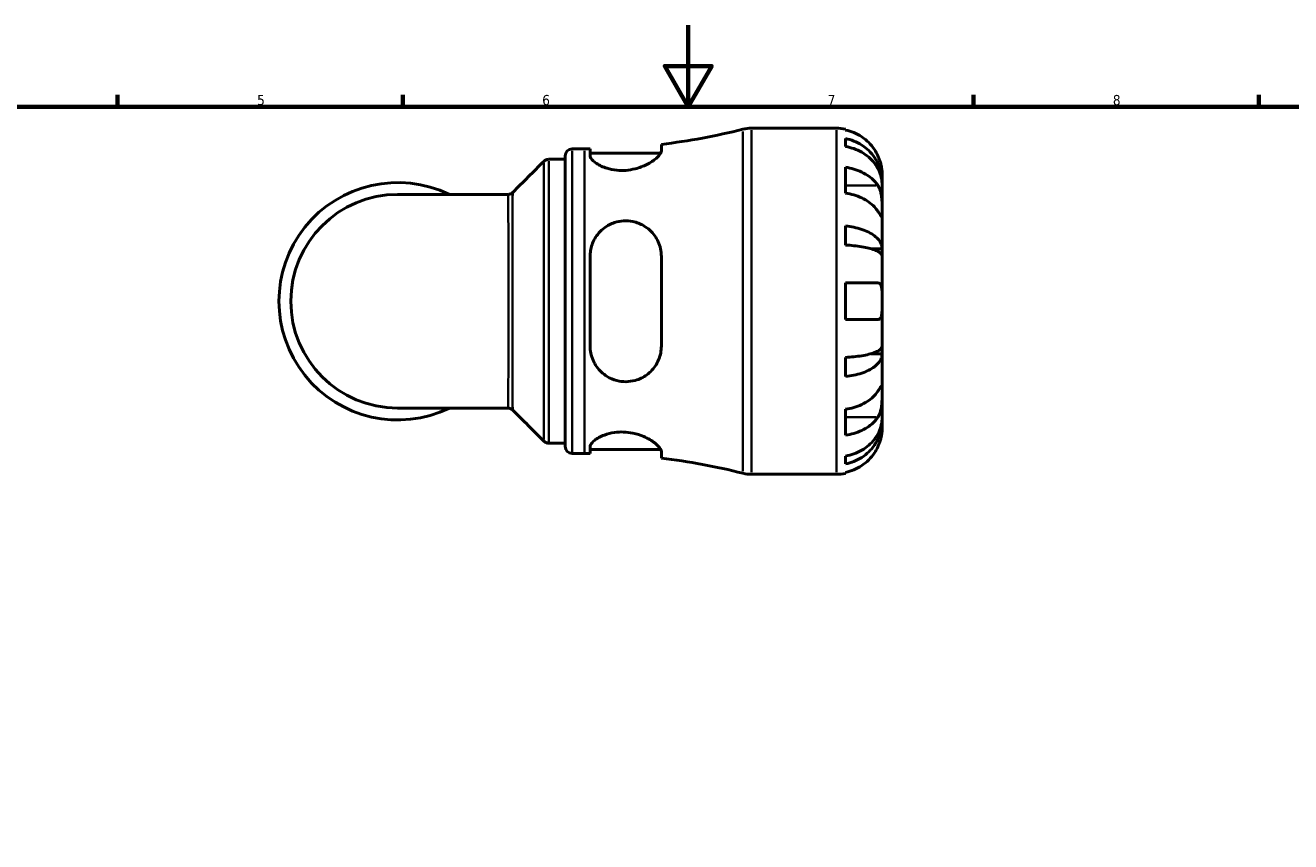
# Model space of a CAD drawing. Header units: millimetres. Extents: x 0 to 902, y 0 to 787.
# Tile 4 of 6: x 258 to 568, y 394 to 594. Entities that reach past the tile are written whole.
import ezdxf

# ---------------------------------------------------------------- set-up
doc = ezdxf.new("R2010")
doc.units = ezdxf.units.MM
for name, color, linetype, lineweight in [('Border (ISO)', 7, 'Continuous', 70), ('Visible (ISO)', 7, 'Continuous', 50), ('Visible Narrow (ISO)', 7, 'Continuous', 35)]:
    doc.layers.add(name, color=color, linetype=linetype, lineweight=lineweight)
doc.styles.add('Note Text (ISO)', font='tahoma.ttf')

# ---------------------------------------------------------------- blocks, each defined once
blk = doc.blocks.new('Borders Default Border')
at = {"layer": 'Border (ISO)'}
for p, q in [((280.3333282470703, 574.0000152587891), (280.3333282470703, 576.8999862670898)), ((350.4166793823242, 574.0000152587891), (350.4166793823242, 576.8999862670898)), ((490.5833435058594, 574.0000152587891), (490.5833435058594, 576.8999862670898)), ((560.6666564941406, 574.0000152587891), (560.6666564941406, 576.8999862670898))]:
    blk.add_line(p, q, dxfattribs=at)
at = {"layer": 'Border (ISO)', "flags": 128}
for points in [[(420.4999923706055, 594.0000152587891), (420.4999923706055, 574.0000152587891), (414.7264862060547, 584.0000152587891), (426.2734985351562, 584.0000152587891), (420.4999923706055, 574.0000152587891)], [(20, 20), (20, 574.0000152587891), (820.9999847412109, 574.0000152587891), (820.9999847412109, 20), (20, 20)]]:
    blk.add_lwpolyline(points, dxfattribs=at)
at = {"layer": 'Border (ISO)', "color": 232, "true_color": 0xca0064, "char_height": 2.5, "attachment_point": 7, "style": 'Note Text (ISO)'}
for s, insert in [('5', (314.6429940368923, 574.3473257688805)), ('6', (384.6603272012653, 574.3473257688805)), ('7', (454.7676605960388, 574.4)), ('8', (524.8089938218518, 574.3432739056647))]:
    blk.add_mtext(s, dxfattribs=dict(at, insert=insert))

msp = doc.modelspace()

# ---------------------------------------------------------------- linework, layer by layer
at = {"layer": 'Visible (ISO)'}
for p, q in [((436.0325572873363, 568.7379836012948), (456.8915392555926, 568.7379836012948)), ((459.1415392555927, 568.510687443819), (459.1415392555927, 568.2704887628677)), ((459.1415392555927, 566.1945334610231), (459.1415392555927, 564.2500045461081)), ((391.9815392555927, 563.6379836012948), (395.0215392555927, 563.6379836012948)), ((396.4065392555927, 563.6440180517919), (396.4065392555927, 561.9900662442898)), ((396.4065392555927, 562.6379836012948), (413.7646917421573, 562.6379836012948)), ((413.9065392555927, 563.1601446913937), (413.9065392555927, 564.7638966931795)), ((386.2468188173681, 561.0879836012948), (390.2815392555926, 561.0879836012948)), ((390.2815392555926, 490.5379836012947), (390.2815392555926, 561.9379836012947)), ((459.1415392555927, 559.1414335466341), (459.1415392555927, 552.7774725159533)), ((468.1415392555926, 555.4771165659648), (468.1415392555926, 557.4879836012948)), ((468.1415392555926, 555.4771165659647), (468.106810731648, 555.4771165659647)), ((468.1415392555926, 554.7117497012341), (468.1415392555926, 555.4771165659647)), ((468.1415392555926, 548.3350705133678), (468.1415392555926, 554.7117497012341)), ((376.2241821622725, 552.4723086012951), (349.1415392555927, 552.4723086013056)), ((468.1415392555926, 539.1145958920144), (468.1415392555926, 548.3350705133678)), ((459.1415392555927, 544.7330573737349), (459.1415392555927, 540.0385492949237)), ((468.1415392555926, 539.1145958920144), (465.4126659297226, 539.1145958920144)), ((468.1415392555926, 537.2668368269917), (468.1415392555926, 539.1145958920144)), ((396.4065392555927, 537.2379836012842), (396.4065392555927, 515.2379836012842)), ((413.9065392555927, 515.2379836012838), (413.9065392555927, 537.2379836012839)), ((468.1415392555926, 526.2379836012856), (468.1415392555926, 537.2668368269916)), ((459.1415392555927, 530.7379836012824), (459.1415392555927, 521.7379836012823)), ((468.1415392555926, 515.2091303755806), (468.1415392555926, 526.2379836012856)), ((468.1415392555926, 513.3613713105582), (465.4126659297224, 513.3613713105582)), ((468.1415392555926, 513.3613713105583), (468.1415392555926, 515.2091303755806)), ((468.1415392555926, 504.1408966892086), (468.1415392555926, 513.3613713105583)), ((459.1415392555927, 512.4374179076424), (459.1415392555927, 507.7429098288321)), ((468.1415392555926, 497.7642175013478), (468.1415392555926, 504.1408966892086)), ((349.1415392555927, 500.0036586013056), (376.2241821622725, 500.0036586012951)), ((459.1415392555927, 499.6984946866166), (459.1415392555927, 493.3345336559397)), ((468.1415392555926, 496.9988506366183), (468.1415392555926, 497.7642175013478)), ((468.1415392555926, 496.9988506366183), (468.106810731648, 496.9988506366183)), ((468.1415392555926, 494.9879836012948), (468.1415392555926, 496.9988506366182)), ((386.2468188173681, 491.3879836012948), (390.2815392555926, 491.3879836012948)), ((391.9815392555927, 488.8379836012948), (395.0215392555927, 488.8379836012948)), ((396.4065392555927, 490.4859009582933), (396.4065392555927, 488.8319491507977)), ((396.4065392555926, 489.8379836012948), (413.7646917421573, 489.8379836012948)), ((413.9065392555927, 487.7120705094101), (413.9065392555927, 489.3158225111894)), ((459.1415392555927, 488.2259626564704), (459.1415392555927, 486.2814337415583)), ((436.0325572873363, 483.7379836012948), (456.8915392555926, 483.7379836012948)), ((459.1415392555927, 484.2054784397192), (459.1415392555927, 483.9652797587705))]:
    msp.add_line(p, q, dxfattribs=at)
for centre, radius, start, end in [((436.0325572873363, 560.2379836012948), 8.500000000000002, 90.0000000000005, 104.1774584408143), ((456.8915392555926, 557.4879836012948), 11.25000000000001, 78.46304096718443, 90), ((395.0215392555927, 722.5804934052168), 158.942509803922, 276.8238070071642, 284.1774584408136), ((391.9815392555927, 561.9379836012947), 1.7, 90, 180), ((395.0215392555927, 722.5804934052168), 158.942509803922, 270, 270.4992727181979), ((349.1415392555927, 526.2379836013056), 29.14925, 64.15806723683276, 295.8419327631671), ((349.1415392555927, 526.2379836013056), 26.23432499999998, 90, 270), ((391.9815392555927, 490.5379836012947), 1.7, 180, 270), ((395.0215392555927, 329.8954737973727), 158.942509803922, 89.50072728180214, 90), ((395.0215392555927, 329.8954737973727), 158.942509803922, 75.82254155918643, 83.17619299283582), ((436.0325572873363, 492.2379836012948), 8.500000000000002, 255.8225415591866, 270), ((456.8915392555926, 494.9879836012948), 11.25000000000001, 270, 281.5369590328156)]:
    msp.add_arc(centre, radius, start, end, dxfattribs=at)
for points, knots in [([(467.0745635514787, 561.9879836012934), (466.8414283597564, 562.4883396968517), (466.5586454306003, 562.996521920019), (465.8161564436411, 564.1127591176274), (465.3271164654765, 564.7014749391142), (464.3441599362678, 565.6879855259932), (463.7601667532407, 566.1771103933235), (462.5020452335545, 567.0208968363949), (461.8279060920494, 567.3755423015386), (460.5641078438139, 567.9006289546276), (459.861236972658, 568.122741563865), (459.1415392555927, 568.2704887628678)], [5.50227189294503, 5.50227189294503, 5.50227189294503, 5.50227189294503, 5.661726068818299, 5.661726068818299, 5.871113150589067, 5.871113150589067, 6.079513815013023, 6.079513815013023, 6.287914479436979, 6.287914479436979, 6.490075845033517, 6.490075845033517, 6.490075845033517, 6.490075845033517]), ([(459.1415392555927, 566.1945334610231), (459.8628065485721, 566.0515434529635), (460.5673036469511, 565.8363958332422), (461.8324408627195, 565.3281874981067), (462.5066240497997, 564.9853690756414), (463.7650339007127, 564.1696238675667), (464.3492665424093, 563.6967057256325), (465.3316854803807, 562.7436708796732), (465.8201145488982, 562.1755136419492), (466.6622632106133, 560.9522356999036), (467.0159972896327, 560.2971243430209), (467.5488486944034, 559.0487709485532), (467.7765866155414, 558.3403037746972), (468.0729216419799, 556.892795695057), (468.1415392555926, 556.1537587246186), (468.1415392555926, 555.4771165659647)], [0.213433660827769, 0.213433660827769, 0.213433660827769, 0.213433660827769, 0.4160099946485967, 0.4160099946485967, 0.6243484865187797, 0.6243484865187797, 0.8326869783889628, 0.8326869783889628, 1.041571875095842, 1.041571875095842, 1.250456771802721, 1.250456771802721, 1.460127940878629, 1.460127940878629, 1.669799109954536, 1.669799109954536, 1.669799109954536, 1.669799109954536]), ([(413.9065392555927, 563.1601446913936), (413.9065392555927, 562.9931396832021), (413.8527104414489, 562.8071003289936), (413.5449321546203, 562.2131963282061), (413.1531680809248, 561.7656957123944), (412.0126431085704, 560.8039885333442), (411.2361189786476, 560.2866495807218), (409.4853340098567, 559.4073993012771), (408.5384772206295, 559.035514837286), (406.7575200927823, 558.5755975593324), (405.9758485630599, 558.4410215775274), (404.4370373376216, 558.3230971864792), (403.7015074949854, 558.3310520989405), (402.1173879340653, 558.4838889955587), (401.3025598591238, 558.6547591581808), (399.5491176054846, 559.195836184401), (398.6901349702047, 559.6096502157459), (397.3201937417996, 560.4980377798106), (396.8279781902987, 560.9738141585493), (396.4662692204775, 561.6124070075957), (396.4065392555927, 561.8083952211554), (396.4065392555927, 561.9900662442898)], [-3.069000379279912, -3.069000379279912, -3.069000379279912, -3.069000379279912, -2.892520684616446, -2.892520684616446, -2.549752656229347, -2.549752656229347, -2.178849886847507, -2.178849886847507, -1.846258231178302, -1.846258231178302, -1.605212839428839, -1.605212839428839, -1.38155407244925, -1.38155407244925, -1.11062366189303, -1.11062366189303, -0.7400859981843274, -0.7400859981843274, -0.3511267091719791, -0.3511267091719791, -0.1649335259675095, -0.1649335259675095, -0.1649335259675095, -0.1649335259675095]), ([(468.1415392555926, 554.7117497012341), (468.1415392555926, 555.3139456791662), (468.0729216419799, 555.9716716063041), (467.7765866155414, 557.2599205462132), (467.5488486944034, 557.890440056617), (467.0159972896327, 559.001445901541), (466.6622632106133, 559.5844799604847), (465.8201145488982, 560.6731692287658), (465.3316854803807, 561.1788161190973), (464.3492665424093, 562.0269952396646), (463.7650339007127, 562.4478815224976), (462.5066240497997, 563.173876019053), (461.8324408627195, 563.478976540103), (460.5673036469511, 563.9312702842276), (459.8628065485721, 564.1227467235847), (459.1415392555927, 564.2500045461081)], [5.016116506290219, 5.016116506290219, 5.016116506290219, 5.016116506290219, 5.225787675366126, 5.225787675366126, 5.435458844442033, 5.435458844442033, 5.644343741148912, 5.644343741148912, 5.853228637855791, 5.853228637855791, 6.061567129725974, 6.061567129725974, 6.269905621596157, 6.269905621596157, 6.472481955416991, 6.472481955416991, 6.472481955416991, 6.472481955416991]), ([(385.0434093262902, 560.5887843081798), (385.0833480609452, 560.6288049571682), (385.1292806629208, 560.6709355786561), (385.2369645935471, 560.75730081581), (385.2987774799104, 560.8015690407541), (385.4415879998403, 560.8875134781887), (385.5226980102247, 560.9291708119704), (385.7043336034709, 561.002078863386), (385.8049394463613, 561.0331905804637), (386.0193167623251, 561.0762364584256), (386.1329740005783, 561.0879836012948), (386.2468188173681, 561.0879836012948)], [3.139897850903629, 3.139897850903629, 3.139897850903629, 3.139897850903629, 3.140240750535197, 3.140240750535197, 3.140583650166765, 3.140583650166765, 3.140926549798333, 3.140926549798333, 3.141269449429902, 3.141269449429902, 3.141612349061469, 3.141612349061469, 3.141612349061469, 3.141612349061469]), ([(468.1415392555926, 557.4879836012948), (468.1415392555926, 557.4879836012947), (468.142013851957, 557.5415765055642), (468.1379249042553, 557.7641239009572), (468.1326934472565, 557.9432320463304), (468.0905314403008, 558.4870146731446), (468.0437715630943, 558.8860496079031), (467.8902095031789, 559.6534635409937), (467.8109543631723, 559.9786814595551), (467.6331287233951, 560.5776627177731), (467.5442516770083, 560.8428367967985), (467.3386881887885, 561.3897433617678), (467.2216424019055, 561.6694555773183), (467.0878225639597, 561.9594582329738), (467.0812057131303, 561.9737281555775), (467.0745635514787, 561.9879836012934)], [-3.126212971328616, -3.126212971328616, -3.126212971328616, -3.126212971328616, -3.005921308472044, -3.005921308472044, -2.87295674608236, -2.87295674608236, -2.697893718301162, -2.697893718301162, -2.583387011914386, -2.583387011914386, -2.495475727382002, -2.495475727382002, -2.403102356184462, -2.403102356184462, -2.398316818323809, -2.398316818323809, -2.398316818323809, -2.398316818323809]), ([(459.1415392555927, 559.1414335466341), (459.861236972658, 559.0369605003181), (460.5641078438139, 558.8799031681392), (461.8279060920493, 558.5086108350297), (462.5020452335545, 558.2578386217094), (463.7601667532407, 557.6611915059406), (464.3441599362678, 557.3153279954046), (465.3271164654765, 556.6177596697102), (465.8161564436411, 556.2014747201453), (466.5586454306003, 555.4121758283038), (466.8414283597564, 555.0528367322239), (467.0745635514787, 554.6990315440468)], [0.2134384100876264, 0.2134384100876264, 0.2134384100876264, 0.2134384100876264, 0.4155997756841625, 0.4155997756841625, 0.6240004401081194, 0.6240004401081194, 0.8324011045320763, 0.8324011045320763, 1.041788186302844, 1.041788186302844, 1.201242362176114, 1.201242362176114, 1.201242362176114, 1.201242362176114]), ([(467.0745635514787, 554.6990315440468), (467.1333498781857, 554.60981761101), (467.1900808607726, 554.5161574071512), (467.3663937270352, 554.1988842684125), (467.4761774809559, 553.9591322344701), (467.6756896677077, 553.4251225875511), (467.762595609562, 553.1313636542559), (467.9360757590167, 552.38398295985), (468.005048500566, 551.9241638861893), (468.1058414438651, 550.8920719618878), (468.1259511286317, 550.3312020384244), (468.1436925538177, 549.2558710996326), (468.1415392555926, 548.7559521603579), (468.1415392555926, 548.3350705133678)], [-0.72474412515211, -0.72474412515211, -0.72474412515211, -0.72474412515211, -0.682926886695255, -0.682926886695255, -0.589467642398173, -0.589467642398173, -0.4901438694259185, -0.4901438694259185, -0.3493351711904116, -0.3493351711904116, -0.1785649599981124, -0.1785649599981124, 0, 0, 0, 0]), ([(376.2241821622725, 552.4723086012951), (376.3350179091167, 552.4723086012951), (376.4461689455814, 552.4834536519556), (376.6571242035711, 552.524918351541), (376.7568043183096, 552.5550794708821), (376.9378248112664, 552.626503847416), (377.0192214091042, 552.6676292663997), (377.1631398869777, 552.7531213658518), (377.2257655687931, 552.7974579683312), (377.3351248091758, 552.8843944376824), (377.3819221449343, 552.9270211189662), (377.4226477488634, 552.9676393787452)], [-1.543046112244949, -1.543046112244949, -1.543046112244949, -1.543046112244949, -1.541345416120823, -1.541345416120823, -1.539644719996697, -1.539644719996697, -1.537944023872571, -1.537944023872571, -1.536243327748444, -1.536243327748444, -1.534542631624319, -1.534542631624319, -1.534542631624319, -1.534542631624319]), ([(467.0745635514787, 548.335070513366), (466.8414283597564, 548.6888757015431), (466.5586454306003, 549.048214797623), (465.816156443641, 549.8375136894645), (465.3271164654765, 550.2537986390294), (464.3441599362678, 550.9513669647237), (463.7601667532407, 551.2972304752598), (462.5020452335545, 551.8938775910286), (461.8279060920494, 552.1446498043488), (460.5641078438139, 552.5159421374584), (459.861236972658, 552.6729994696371), (459.1415392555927, 552.7774725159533)], [5.502271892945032, 5.502271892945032, 5.502271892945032, 5.502271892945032, 5.661726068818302, 5.661726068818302, 5.871113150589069, 5.871113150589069, 6.079513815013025, 6.079513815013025, 6.287914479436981, 6.287914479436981, 6.49007584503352, 6.49007584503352, 6.49007584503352, 6.49007584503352]), ([(468.1415392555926, 548.3350705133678), (468.1415392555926, 548.0939356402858), (468.1417913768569, 547.8810135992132), (468.1396705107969, 547.507332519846), (468.1370732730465, 547.3525772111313), (468.115711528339, 547.0874379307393), (468.0916140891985, 547.0127487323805), (467.9916184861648, 547.0215189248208), (467.918896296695, 547.0972779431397), (467.7401214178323, 547.3360233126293), (467.6519963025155, 547.464153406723), (467.4488379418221, 547.7669887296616), (467.3358301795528, 547.9384748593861), (467.1667504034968, 548.1951288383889), (467.1213027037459, 548.2641393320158), (467.0745635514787, 548.335070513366)], [0, 0, 0, 0, 0.1023048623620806, 0.1023048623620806, 0.2116531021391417, 0.2116531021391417, 0.3586874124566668, 0.3586874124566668, 0.4986153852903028, 0.4986153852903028, 0.5961389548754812, 0.5961389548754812, 0.6903429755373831, 0.6903429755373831, 0.7235502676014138, 0.7235502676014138, 0.7235502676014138, 0.7235502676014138]), ([(396.4065392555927, 537.2379836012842), (396.4065392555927, 537.7046622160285), (396.4438590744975, 538.1688375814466), (396.6836250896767, 539.6607171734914), (397.0330705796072, 540.6499753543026), (398.1308501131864, 542.588312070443), (398.9318599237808, 543.5072777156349), (400.6572103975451, 544.8007535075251), (401.5045479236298, 545.2482150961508), (403.1402389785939, 545.7857399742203), (403.884500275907, 545.9282866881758), (405.4076076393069, 546.0178740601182), (406.1654949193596, 545.9619900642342), (407.8639618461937, 545.6163791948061), (408.7648075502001, 545.2646382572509), (410.6490341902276, 544.1618344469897), (411.562397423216, 543.3209257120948), (412.9483376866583, 541.3863141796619), (413.4399366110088, 540.300347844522), (413.8357599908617, 538.5158590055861), (413.9065392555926, 537.8808485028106), (413.9065392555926, 537.2379836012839)], [-3.036358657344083, -3.036358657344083, -3.036358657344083, -3.036358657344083, -2.889414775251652, -2.889414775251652, -2.557264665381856, -2.557264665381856, -2.174100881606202, -2.174100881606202, -1.879967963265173, -1.879967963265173, -1.651306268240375, -1.651306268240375, -1.420659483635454, -1.420659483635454, -1.118879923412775, -1.118879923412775, -0.7200228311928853, -0.7200228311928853, -0.3372351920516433, -0.3372351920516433, -0.1349692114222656, -0.1349692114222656, -0.1349692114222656, -0.1349692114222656]), ([(459.1415392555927, 544.733057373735), (459.8628065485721, 544.658096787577), (460.5673036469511, 544.5453085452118), (461.8324408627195, 544.278887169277), (462.5066240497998, 544.0991692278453), (463.7650339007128, 543.6715257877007), (464.3492665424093, 543.4236048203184), (465.3316854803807, 542.9239891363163), (465.8201145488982, 542.6261403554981), (466.6622632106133, 541.9848533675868), (467.0159972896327, 541.6414200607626), (467.5488486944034, 540.9869876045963), (467.7765866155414, 540.615583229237), (468.0729216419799, 539.8567466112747), (468.1415392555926, 539.4693164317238), (468.1415392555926, 539.1145958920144)], [0.2134336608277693, 0.2134336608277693, 0.2134336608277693, 0.2134336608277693, 0.4160099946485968, 0.4160099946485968, 0.6243484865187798, 0.6243484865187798, 0.8326869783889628, 0.8326869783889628, 1.041571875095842, 1.041571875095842, 1.250456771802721, 1.250456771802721, 1.460127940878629, 1.460127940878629, 1.669799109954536, 1.669799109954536, 1.669799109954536, 1.669799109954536]), ([(468.1415392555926, 537.2668368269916), (468.1415392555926, 537.4418283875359), (468.0729216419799, 537.6329563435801), (467.7765866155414, 538.0073073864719), (467.5488486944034, 538.1905294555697), (467.0159972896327, 538.5133755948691), (466.6622632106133, 538.6827989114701), (465.8201145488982, 538.9991600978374), (465.3316854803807, 539.1460955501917), (464.3492665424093, 539.3925671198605), (463.7650339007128, 539.5148720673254), (462.5066240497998, 539.7258381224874), (461.8324408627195, 539.814496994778), (460.5673036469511, 539.94592860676), (459.8628065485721, 540.0015695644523), (459.1415392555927, 540.0385492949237)], [5.016116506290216, 5.016116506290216, 5.016116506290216, 5.016116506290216, 5.225787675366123, 5.225787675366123, 5.43545884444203, 5.43545884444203, 5.644343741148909, 5.644343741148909, 5.853228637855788, 5.853228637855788, 6.061567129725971, 6.061567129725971, 6.269905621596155, 6.269905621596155, 6.472481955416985, 6.472481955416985, 6.472481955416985, 6.472481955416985]), ([(459.1415392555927, 530.7379836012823), (459.8612369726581, 530.7379836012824), (460.5641078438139, 530.7379836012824), (461.8279060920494, 530.7379836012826), (462.5020452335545, 530.7379836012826), (463.7601667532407, 530.737983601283), (464.3441599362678, 530.7379836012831), (465.3271164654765, 530.7379836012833), (465.8161564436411, 530.7379836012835), (466.5586454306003, 530.7379836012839), (466.8414283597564, 530.737983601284), (467.0745635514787, 530.7379836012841)], [0.2134384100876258, 0.2134384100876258, 0.2134384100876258, 0.2134384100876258, 0.4155997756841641, 0.4155997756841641, 0.6240004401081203, 0.6240004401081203, 0.8324011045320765, 0.8324011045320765, 1.041788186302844, 1.041788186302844, 1.201242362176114, 1.201242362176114, 1.201242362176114, 1.201242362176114]), ([(467.0745635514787, 530.7379836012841), (467.1468153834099, 530.7379836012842), (467.2158812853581, 530.7299715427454), (467.3912740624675, 530.6859772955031), (467.4905838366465, 530.6349606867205), (467.6770620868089, 530.4746608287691), (467.7605413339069, 530.3601675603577), (467.9346978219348, 529.9967960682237), (468.0050865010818, 529.713696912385), (468.1060810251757, 528.9682404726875), (468.1260019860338, 528.492283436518), (468.1437051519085, 527.4211367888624), (468.1415392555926, 526.8322393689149), (468.1415392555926, 526.2379836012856)], [-0.7196886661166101, -0.7196886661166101, -0.7196886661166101, -0.7196886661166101, -0.6691334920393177, -0.6691334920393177, -0.584482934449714, -0.584482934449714, -0.4900849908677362, -0.4900849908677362, -0.3476598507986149, -0.3476598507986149, -0.1782767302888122, -0.1782767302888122, 0, 0, 0, 0]), ([(468.1415392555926, 526.2379836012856), (468.1415392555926, 525.8370113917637), (468.142013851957, 525.4379027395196), (468.1379249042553, 524.6238861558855), (468.1326934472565, 524.2169494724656), (468.0905314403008, 523.3517160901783), (468.0437715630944, 522.9280053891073), (467.8902095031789, 522.3727121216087), (467.8109543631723, 522.1949813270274), (467.6331287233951, 521.9555212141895), (467.5442516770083, 521.8776421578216), (467.3386881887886, 521.7687841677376), (467.2216424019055, 521.740810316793), (467.0878225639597, 521.7380513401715), (467.0812057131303, 521.7379836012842), (467.0745635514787, 521.7379836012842)], [-3.126212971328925, -3.126212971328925, -3.126212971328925, -3.126212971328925, -3.005921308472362, -3.005921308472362, -2.87295674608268, -2.87295674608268, -2.697893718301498, -2.697893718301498, -2.583387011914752, -2.583387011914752, -2.495475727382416, -2.495475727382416, -2.403102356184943, -2.403102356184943, -2.398316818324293, -2.398316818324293, -2.398316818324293, -2.398316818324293]), ([(467.0745635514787, 521.7379836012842), (466.8414283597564, 521.737983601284), (466.5586454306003, 521.7379836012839), (465.8161564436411, 521.7379836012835), (465.3271164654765, 521.7379836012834), (464.3441599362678, 521.7379836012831), (463.7601667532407, 521.737983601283), (462.5020452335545, 521.7379836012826), (461.8279060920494, 521.7379836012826), (460.5641078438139, 521.7379836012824), (459.861236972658, 521.7379836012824), (459.1415392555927, 521.7379836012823)], [5.502271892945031, 5.502271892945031, 5.502271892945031, 5.502271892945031, 5.6617260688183, 5.6617260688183, 5.871113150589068, 5.871113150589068, 6.079513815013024, 6.079513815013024, 6.28791447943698, 6.28791447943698, 6.490075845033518, 6.490075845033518, 6.490075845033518, 6.490075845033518]), ([(413.9065392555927, 515.2379836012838), (413.9065392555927, 514.6774212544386), (413.8527104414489, 514.1226220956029), (413.5449321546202, 512.5273297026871), (413.1531680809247, 511.5357671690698), (412.0126431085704, 509.6852729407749), (411.2361189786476, 508.8421553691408), (409.4853340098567, 507.5650639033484), (408.5384772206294, 507.0970945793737), (406.7575200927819, 506.6006850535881), (405.9758485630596, 506.4899354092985), (404.4370373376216, 506.4862217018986), (403.7015074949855, 506.5781784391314), (402.1173879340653, 506.9839853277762), (401.3025598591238, 507.3344021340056), (399.5491176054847, 508.4162723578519), (398.6901349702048, 509.2312316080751), (397.3201937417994, 511.160855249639), (396.8279781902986, 512.2895715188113), (396.4662692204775, 514.0613721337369), (396.4065392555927, 514.6475183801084), (396.4065392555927, 515.2379836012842)], [-3.069000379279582, -3.069000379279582, -3.069000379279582, -3.069000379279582, -2.892520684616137, -2.892520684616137, -2.549752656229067, -2.549752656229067, -2.178849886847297, -2.178849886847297, -1.846258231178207, -1.846258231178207, -1.605212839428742, -1.605212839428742, -1.38155407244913, -1.38155407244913, -1.110623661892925, -1.110623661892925, -0.7400859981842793, -0.7400859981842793, -0.3511267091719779, -0.3511267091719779, -0.1649335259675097, -0.1649335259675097, -0.1649335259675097, -0.1649335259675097]), ([(459.1415392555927, 512.4374179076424), (459.8628065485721, 512.4743976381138), (460.5673036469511, 512.5300385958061), (461.8324408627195, 512.6614702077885), (462.5066240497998, 512.7501290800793), (463.7650339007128, 512.9610951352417), (464.3492665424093, 513.0834000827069), (465.3316854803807, 513.3298716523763), (465.8201145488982, 513.4768071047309), (466.6622632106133, 513.7931682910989), (467.0159972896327, 513.9625916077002), (467.5488486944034, 514.2854377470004), (467.7765866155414, 514.4686598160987), (468.0729216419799, 514.8430108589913), (468.1415392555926, 515.0341388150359), (468.1415392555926, 515.2091303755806)], [0.213433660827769, 0.213433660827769, 0.213433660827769, 0.213433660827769, 0.4160099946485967, 0.4160099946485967, 0.6243484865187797, 0.6243484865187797, 0.8326869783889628, 0.8326869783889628, 1.041571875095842, 1.041571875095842, 1.250456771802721, 1.250456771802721, 1.460127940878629, 1.460127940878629, 1.669799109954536, 1.669799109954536, 1.669799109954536, 1.669799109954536]), ([(468.1415392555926, 513.3613713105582), (468.1415392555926, 513.0066507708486), (468.0729216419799, 512.6192205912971), (467.7765866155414, 511.8603839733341), (467.5488486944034, 511.4889795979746), (467.0159972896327, 510.8345471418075), (466.6622632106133, 510.4911138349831), (465.8201145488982, 509.8498268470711), (465.3316854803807, 509.5519780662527), (464.3492665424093, 509.0523623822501), (463.7650339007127, 508.8044414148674), (462.5066240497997, 508.3767979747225), (461.8324408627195, 508.1970800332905), (460.5673036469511, 507.9306586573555), (459.8628065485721, 507.8178704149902), (459.1415392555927, 507.7429098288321)], [5.016116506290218, 5.016116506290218, 5.016116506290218, 5.016116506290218, 5.225787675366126, 5.225787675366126, 5.435458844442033, 5.435458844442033, 5.644343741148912, 5.644343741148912, 5.853228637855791, 5.853228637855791, 6.061567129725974, 6.061567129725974, 6.269905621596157, 6.269905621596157, 6.472481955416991, 6.472481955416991, 6.472481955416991, 6.472481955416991]), ([(459.1415392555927, 499.6984946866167), (459.861236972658, 499.8029677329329), (460.5641078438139, 499.9600250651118), (461.8279060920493, 500.3313173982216), (462.5020452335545, 500.582089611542), (463.7601667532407, 501.1787367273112), (464.3441599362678, 501.5246002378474), (465.3271164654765, 502.2221685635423), (465.816156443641, 502.6384535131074), (466.5586454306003, 503.4277524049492), (466.8414283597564, 503.7870915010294), (467.0745635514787, 504.1408966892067)], [0.2134384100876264, 0.2134384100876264, 0.2134384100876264, 0.2134384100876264, 0.4155997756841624, 0.4155997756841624, 0.6240004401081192, 0.6240004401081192, 0.832401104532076, 0.832401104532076, 1.041788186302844, 1.041788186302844, 1.201242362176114, 1.201242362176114, 1.201242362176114, 1.201242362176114]), ([(467.0745635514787, 504.1408966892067), (467.1333498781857, 504.2301106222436), (467.1900808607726, 504.3162694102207), (467.3663937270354, 504.5838281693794), (467.4761774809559, 504.7502075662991), (467.6756896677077, 505.0464899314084), (467.7625956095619, 505.1717934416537), (467.9360757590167, 505.3983003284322), (468.005048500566, 505.4646732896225), (468.1058414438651, 505.4510691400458), (468.1259511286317, 505.3369091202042), (468.1436925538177, 504.8946867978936), (468.1415392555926, 504.5617783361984), (468.1415392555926, 504.1408966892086)], [-0.7247441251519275, -0.7247441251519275, -0.7247441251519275, -0.7247441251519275, -0.6829268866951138, -0.6829268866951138, -0.5894676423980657, -0.5894676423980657, -0.4901438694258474, -0.4901438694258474, -0.3493351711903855, -0.3493351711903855, -0.1785649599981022, -0.1785649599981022, 0, 0, 0, 0]), ([(468.1415392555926, 504.1408966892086), (468.1415392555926, 503.8997618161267), (468.1417913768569, 503.6320191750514), (468.1396705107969, 503.0337566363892), (468.1370732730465, 502.702413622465), (468.115711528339, 501.8907548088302), (468.0916140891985, 501.4046252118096), (467.9916184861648, 500.4537487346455), (467.918896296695, 499.9985647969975), (467.7401214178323, 499.264987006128), (467.6519963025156, 498.9792220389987), (467.4488379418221, 498.4537550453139), (467.3358301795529, 498.2153823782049), (467.1667504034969, 497.9216197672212), (467.1213027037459, 497.8478668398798), (467.0745635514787, 497.7769356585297)], [0, 0, 0, 0, 0.1023048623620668, 0.1023048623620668, 0.2116531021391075, 0.2116531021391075, 0.3586874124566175, 0.3586874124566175, 0.4986153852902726, 0.4986153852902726, 0.5961389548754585, 0.5961389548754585, 0.6903429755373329, 0.6903429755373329, 0.723550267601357, 0.723550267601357, 0.723550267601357, 0.723550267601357]), ([(377.4226477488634, 499.508327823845), (377.3819219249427, 499.5489463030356), (377.3351243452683, 499.5915731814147), (377.2257646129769, 499.6785099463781), (377.1631386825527, 499.7228466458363), (377.0192198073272, 499.8083387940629), (376.9378230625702, 499.8494641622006), (376.756802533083, 499.9208883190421), (376.6571225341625, 499.9510492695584), (376.4461678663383, 499.9925136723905), (376.3350173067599, 500.0036586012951), (376.2241821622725, 500.0036586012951)], [1.534545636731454, 1.534545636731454, 1.534545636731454, 1.534545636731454, 1.536246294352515, 1.536246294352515, 1.537946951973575, 1.537946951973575, 1.539647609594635, 1.539647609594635, 1.541348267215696, 1.541348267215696, 1.543048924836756, 1.543048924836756, 1.543048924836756, 1.543048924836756]), ([(467.0745635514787, 497.7769356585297), (466.8414283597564, 497.4231304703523), (466.5586454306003, 497.0637913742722), (465.8161564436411, 496.2744924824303), (465.3271164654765, 495.8582075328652), (464.3441599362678, 495.1606392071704), (463.7601667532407, 494.8147756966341), (462.5020452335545, 494.2181285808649), (461.8279060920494, 493.9673563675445), (460.5641078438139, 493.5960640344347), (459.861236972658, 493.4390067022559), (459.1415392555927, 493.3345336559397)], [5.502271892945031, 5.502271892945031, 5.502271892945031, 5.502271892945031, 5.6617260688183, 5.6617260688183, 5.871113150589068, 5.871113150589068, 6.079513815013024, 6.079513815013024, 6.28791447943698, 6.28791447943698, 6.490075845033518, 6.490075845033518, 6.490075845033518, 6.490075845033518]), ([(459.1415392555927, 488.2259626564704), (459.8628065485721, 488.353220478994), (460.5673036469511, 488.5446969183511), (461.8324408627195, 488.996990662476), (462.5066240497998, 489.302091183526), (463.7650339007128, 490.0280856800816), (464.3492665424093, 490.4489719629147), (465.3316854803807, 491.2971510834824), (465.8201145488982, 491.802797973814), (466.6622632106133, 492.8914872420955), (467.0159972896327, 493.4745213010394), (467.5488486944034, 494.5855271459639), (467.7765866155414, 495.216046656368), (468.0729216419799, 496.5042955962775), (468.1415392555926, 497.1620215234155), (468.1415392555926, 497.7642175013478)], [0.2134336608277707, 0.2134336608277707, 0.2134336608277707, 0.2134336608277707, 0.416009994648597, 0.416009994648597, 0.6243484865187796, 0.6243484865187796, 0.8326869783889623, 0.8326869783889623, 1.041571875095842, 1.041571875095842, 1.250456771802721, 1.250456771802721, 1.460127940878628, 1.460127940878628, 1.669799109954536, 1.669799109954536, 1.669799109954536, 1.669799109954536]), ([(396.4065392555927, 490.4859009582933), (396.4065392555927, 490.6294860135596), (396.4438590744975, 490.782032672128), (396.6836250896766, 491.3032699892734), (397.0330705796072, 491.6994328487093), (398.1308501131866, 492.5496077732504), (398.931859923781, 493.0028145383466), (400.657210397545, 493.6507023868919), (401.5045479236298, 493.8776884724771), (403.1402389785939, 494.110873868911), (403.884500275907, 494.1525521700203), (405.4076076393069, 494.0991933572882), (406.1654949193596, 494.0037128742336), (407.8639618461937, 493.6460987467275), (408.7648075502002, 493.3470794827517), (410.6490341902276, 492.533188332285), (411.562397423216, 491.9834625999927), (412.9483376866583, 490.9218713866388), (413.4399366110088, 490.4078771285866), (413.8357599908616, 489.7238754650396), (413.9065392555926, 489.5073474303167), (413.9065392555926, 489.3158225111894)], [-3.036358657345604, -3.036358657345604, -3.036358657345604, -3.036358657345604, -2.889414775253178, -2.889414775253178, -2.557264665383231, -2.557264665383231, -2.174100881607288, -2.174100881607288, -1.87996796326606, -1.87996796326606, -1.651306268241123, -1.651306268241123, -1.420659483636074, -1.420659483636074, -1.118879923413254, -1.118879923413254, -0.7200228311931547, -0.7200228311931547, -0.3372351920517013, -0.3372351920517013, -0.1349692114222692, -0.1349692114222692, -0.1349692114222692, -0.1349692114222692]), ([(468.1415392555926, 496.9988506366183), (468.1415392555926, 496.3222084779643), (468.0729216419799, 495.5831715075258), (467.7765866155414, 494.1356634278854), (467.5488486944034, 493.4271962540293), (467.0159972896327, 492.1788428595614), (466.6622632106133, 491.5237315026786), (465.8201145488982, 490.3004535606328), (465.3316854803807, 489.7322963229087), (464.3492665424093, 488.7792614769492), (463.7650339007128, 488.306343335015), (462.5066240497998, 487.4905981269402), (461.8324408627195, 487.1477797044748), (460.5673036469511, 486.6395713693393), (459.8628065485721, 486.4244237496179), (459.1415392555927, 486.2814337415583)], [5.016116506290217, 5.016116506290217, 5.016116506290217, 5.016116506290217, 5.225787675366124, 5.225787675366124, 5.435458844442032, 5.435458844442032, 5.64434374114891, 5.64434374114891, 5.85322863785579, 5.85322863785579, 6.061567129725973, 6.061567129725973, 6.269905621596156, 6.269905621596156, 6.472481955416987, 6.472481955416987, 6.472481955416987, 6.472481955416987]), ([(467.0745635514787, 490.4879836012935), (467.1468153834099, 490.6430509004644), (467.2158812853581, 490.7994350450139), (467.3912740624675, 491.2196429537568), (467.4905838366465, 491.4831371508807), (467.6770620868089, 492.0346779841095), (467.7605413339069, 492.3192343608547), (467.9346978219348, 493.0058377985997), (468.0050865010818, 493.3853491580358), (468.1060810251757, 494.1093607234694), (468.1260019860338, 494.4234470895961), (468.1437051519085, 494.8702600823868), (468.1415392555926, 494.9879836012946), (468.1415392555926, 494.9879836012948)], [-0.7196886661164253, -0.7196886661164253, -0.7196886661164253, -0.7196886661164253, -0.669133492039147, -0.669133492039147, -0.5844829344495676, -0.5844829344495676, -0.4900849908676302, -0.4900849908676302, -0.3476598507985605, -0.3476598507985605, -0.1782767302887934, -0.1782767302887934, 0, 0, 0, 0]), ([(386.246818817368, 491.3879836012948), (386.1329739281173, 491.3879836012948), (386.0193166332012, 491.3997307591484), (385.8049392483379, 491.442776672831), (385.7043333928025, 491.4738884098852), (385.5226978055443, 491.5467964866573), (385.441587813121, 491.5884538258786), (385.2987773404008, 491.6743982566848), (385.2369644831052, 491.7186664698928), (385.1292806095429, 491.8050316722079), (385.0833480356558, 491.8471622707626), (385.0434093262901, 491.8871828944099)], [6.283182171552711, 6.283182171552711, 6.283182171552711, 6.283182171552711, 6.283525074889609, 6.283525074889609, 6.283867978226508, 6.283867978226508, 6.284210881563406, 6.284210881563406, 6.284553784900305, 6.284553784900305, 6.284896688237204, 6.284896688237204, 6.284896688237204, 6.284896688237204]), ([(459.1415392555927, 484.2054784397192), (459.8612369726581, 484.3532256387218), (460.5641078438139, 484.5753382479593), (461.8279060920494, 485.1004249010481), (462.5020452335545, 485.455070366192), (463.7601667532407, 486.2988568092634), (464.3441599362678, 486.7879816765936), (465.3271164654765, 487.7744922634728), (465.8161564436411, 488.3632080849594), (466.5586454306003, 489.479445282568), (466.8414283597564, 489.9876275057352), (467.0745635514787, 490.4879836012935)], [0.2134384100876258, 0.2134384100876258, 0.2134384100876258, 0.2134384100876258, 0.4155997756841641, 0.4155997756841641, 0.6240004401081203, 0.6240004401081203, 0.8324011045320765, 0.8324011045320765, 1.041788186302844, 1.041788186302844, 1.201242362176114, 1.201242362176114, 1.201242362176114, 1.201242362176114])]:
    msp.add_open_spline(points, degree=3, knots=knots, dxfattribs=at)
for points in [[(377.4226477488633, 552.9676393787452), (379.9651784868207, 555.50346853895), (382.5049003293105, 558.0450688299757), (385.0434093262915, 560.5887843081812)], [(385.0434093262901, 491.8871828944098), (382.5049003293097, 494.4308983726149), (379.9651784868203, 496.9724986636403), (377.4226477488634, 499.508327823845)]]:
    msp.add_open_spline(points, degree=3, dxfattribs=at)
at = {"layer": 'Visible Narrow (ISO)'}
for p, q in [((433.9506865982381, 484.5169365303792), (433.9506865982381, 567.9590306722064)), ((436.0325572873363, 568.2147380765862), (436.0325572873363, 484.2612291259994)), ((456.8915392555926, 484.2612291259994), (456.8915392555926, 568.2147380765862)), ((391.9815392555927, 563.1775275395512), (391.9815392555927, 489.298439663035)), ((395.0215392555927, 489.298439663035), (395.0215392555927, 563.1775275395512)), ((466.6779123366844, 554.6990315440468), (459.538190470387, 554.6990315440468)), ((466.6779123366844, 497.7769356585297), (459.538190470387, 497.7769356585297))]:
    msp.add_line(p, q, dxfattribs=at)
for points, knots in [([(385.0418137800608, 560.1616566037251), (385.0413058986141, 559.8482827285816), (385.0408812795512, 559.363048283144), (385.0396131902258, 557.1428819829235), (385.0390331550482, 554.610994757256), (385.0381430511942, 547.7917471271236), (385.0378640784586, 543.3835381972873), (385.0375286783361, 533.8462677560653), (385.0374685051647, 528.7471762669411), (385.0375326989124, 518.520430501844), (385.0376633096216, 513.4052437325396), (385.0381630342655, 504.7700401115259), (385.038509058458, 501.1556313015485), (385.0396322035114, 495.2958028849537), (385.0404328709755, 493.2247869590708), (385.0417710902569, 492.3425427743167), (385.0417956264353, 492.3268893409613), (385.041820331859, 492.3116502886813)], [3.297147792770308, 3.297147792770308, 3.297147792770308, 3.297147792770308, 3.472327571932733, 3.472327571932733, 3.892347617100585, 3.892347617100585, 4.345535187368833, 4.345535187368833, 4.785634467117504, 4.785634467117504, 5.242180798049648, 5.242180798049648, 5.660329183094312, 5.660329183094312, 6.119135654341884, 6.119135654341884, 6.127646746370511, 6.127646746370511, 6.127646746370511, 6.127646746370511]), ([(386.2547990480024, 491.8170556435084), (386.2549045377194, 491.8297100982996), (386.2550095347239, 491.8426472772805), (386.261995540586, 492.7263331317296), (386.266738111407, 494.8230371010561), (386.2735480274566, 500.7661234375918), (386.2757896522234, 504.4349451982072), (386.2790587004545, 513.2032582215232), (386.2799505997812, 518.3988325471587), (386.2803842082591, 528.7866981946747), (386.279971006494, 533.9662976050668), (386.2777389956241, 543.652401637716), (386.2758859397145, 548.1283946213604), (386.2703333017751, 555.0482027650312), (386.266788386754, 557.6150221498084), (386.2597410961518, 559.8544347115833), (386.2574379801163, 560.3412151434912), (386.2548109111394, 560.6561980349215)], [-6.126103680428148, -6.126103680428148, -6.126103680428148, -6.126103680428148, -6.119135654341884, -6.119135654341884, -5.660329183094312, -5.660329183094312, -5.242180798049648, -5.242180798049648, -4.785634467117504, -4.785634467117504, -4.345535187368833, -4.345535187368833, -3.892347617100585, -3.892347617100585, -3.472327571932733, -3.472327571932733, -3.298690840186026, -3.298690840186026, -3.298690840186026, -3.298690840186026]), ([(376.2523817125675, 552.1606073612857), (376.2555337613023, 552.0871373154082), (376.258610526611, 552.0005479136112), (376.2829041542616, 551.1906823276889), (376.3003047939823, 549.811221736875), (376.3299307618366, 545.6036754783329), (376.3411704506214, 542.5953747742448), (376.3558623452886, 535.885052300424), (376.3598142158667, 532.2524365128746), (376.3622791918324, 524.4151450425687), (376.3601347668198, 520.1999267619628), (376.3488239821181, 512.7501169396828), (376.3400523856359, 509.4786699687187), (376.3133222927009, 504.0253730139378), (376.2945188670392, 501.9682229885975), (376.2643709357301, 500.652034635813), (376.2585005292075, 500.4592779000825), (376.2523593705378, 500.3160574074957)], [-1.388741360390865, -1.388741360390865, -1.388741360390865, -1.388741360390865, -1.33403922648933, -1.33403922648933, -0.9447772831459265, -0.9447772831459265, -0.4996319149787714, -0.4996319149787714, -0.08562401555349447, -0.08562401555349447, 0.3754737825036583, 0.3754737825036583, 0.8101472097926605, 0.8101472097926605, 1.282117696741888, 1.282117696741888, 1.388744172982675, 1.388744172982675, 1.388744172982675, 1.388744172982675]), ([(377.4017944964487, 499.8495008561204), (377.3981057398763, 499.9901984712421), (377.3948466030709, 500.1745965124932), (377.3777373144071, 501.4915433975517), (377.3705700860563, 503.5863166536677), (377.3609523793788, 509.1445914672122), (377.3584227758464, 512.4807109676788), (377.3551920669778, 520.0789079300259), (377.3546559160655, 524.3786528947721), (377.3553195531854, 532.3728769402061), (377.3563512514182, 536.0781456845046), (377.3607551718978, 542.9214411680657), (377.364209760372, 545.9886016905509), (377.3760874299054, 550.27489149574), (377.3837099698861, 551.6782104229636), (377.3984227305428, 552.4834352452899), (377.4000843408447, 552.5602757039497), (377.4018379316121, 552.6271746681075)], [-1.381091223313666, -1.381091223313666, -1.381091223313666, -1.381091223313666, -1.282117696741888, -1.282117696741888, -0.8101472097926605, -0.8101472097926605, -0.3754737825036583, -0.3754737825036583, 0.08562401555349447, 0.08562401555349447, 0.4996319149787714, 0.4996319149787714, 0.9447772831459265, 0.9447772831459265, 1.33403922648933, 1.33403922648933, 1.381088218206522, 1.381088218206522, 1.381088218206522, 1.381088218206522])]:
    msp.add_open_spline(points, degree=3, knots=knots, dxfattribs=at)

# ---------------------------------------------------------------- block references
msp.add_blockref('Borders Default Border', (0, 0))

doc.saveas('drawing.dxf')
